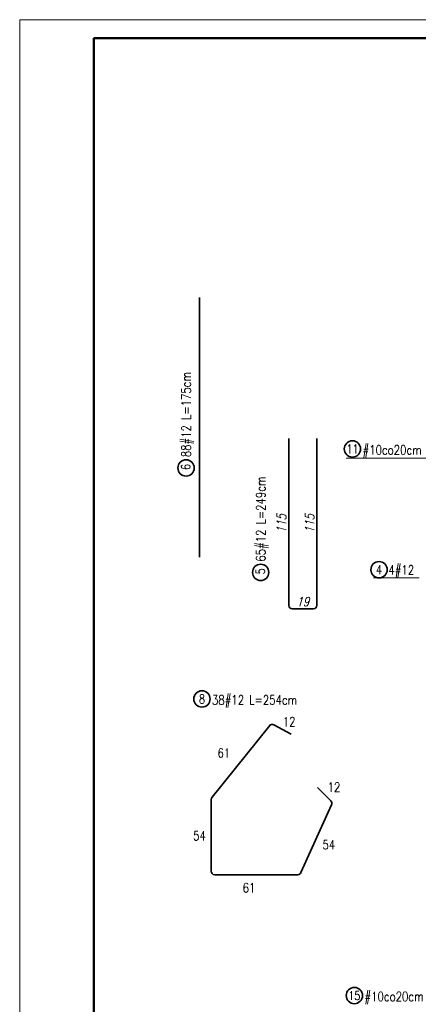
# Model space of a CAD drawing. Header units: millimetres. Extents: x 0 to 1557, y 0 to 1667.
# Tile 4 of 11: x 0 to 269, y 861 to 1525. Entities that reach past the tile are written whole.
import ezdxf
from ezdxf.enums import TextEntityAlignment as Align

# ---------------------------------------------------------------- set-up
doc = ezdxf.new("R2010")
doc.units = ezdxf.units.MM
for name, color, linetype, lineweight in [('.0.25', 1, 'Continuous', 25), ('.0.35', 2, 'Continuous', 35), ('.0.5', 3, 'Continuous', 50), ('.0wymiar', 7, 'Continuous', 9), ('.tekst', 1, 'Continuous', 20)]:
    doc.layers.add(name, color=color, linetype=linetype, lineweight=lineweight)
doc.styles.add('simplex 0.8', font='simplex.shx', dxfattribs={"width": 0.8})
doc.styles.add('simplex 0.8 kursywa', font='simplex.shx', dxfattribs={"width": 0.8, "oblique": 15})
doc.dimstyles.new('1-25 wym.', dxfattribs={"dimscale": 2.5, "dimtxt": 2.5, "dimasz": 1.8, "dimexe": 1.5, "dimexo": 0.5, "dimgap": 0.7, "dimtad": 1, "dimdec": 0, "dimrnd": 0.01, "dimzin": 0, "dimdsep": 46, "dimtxsty": 'simplex 0.8 kursywa', "dimblk": 'OBLIQUE', "dimcen": 0.09, "dimse1": 1, "dimse2": 1, "dimsd1": 1, "dimsd2": 1, "dimclrd": 256, "dimclre": 256, "dimclrt": 256, "dimadec": 0, "dimazin": 0, "dimtfac": 1, "dimtdec": 0, "dimtix": 1, "dimtmove": 0, "dimatfit": 3, "dimfxl": 5, "dimfxlon": 1, "dimtolj": 1, "dimtzin": 0, "dimarcsym": 0})

# ---------------------------------------------------------------- blocks, each defined once
blk = doc.blocks.new('*D79')
at = {"layer": 'Defpoints', "color": 0, "transparency": 16777216}
for p in [(181.35, 1242.7), (181.35, 1127.7), (190.85, 1127.7)]:
    blk.add_point(p, dxfattribs=at)
at = {"transparency": 16777216, "insert": (176.47, 1185.2), "char_height": 6.25, "attachment_point": 5, "rotation": 90, "style": 'simplex 0.8 kursywa'}
blk.add_mtext('\\A1;115', dxfattribs=at)
blk = doc.blocks.new('_Oblique')
at = {"color": 0, "linetype": 'ByBlock', "lineweight": -2}
blk.add_line((-0.5, -0.5), (0.5, 0.5), dxfattribs=at)
blk = doc.blocks.new('*D80')
at = {"layer": 'Defpoints', "color": 0, "transparency": 16777216}
for p in [(200.35, 1242.7), (190.85, 1127.7), (200.35, 1127.7)]:
    blk.add_point(p, dxfattribs=at)
at = {"transparency": 16777216, "insert": (195.47, 1185.2), "char_height": 6.25, "attachment_point": 5, "rotation": 90, "style": 'simplex 0.8 kursywa'}
blk.add_mtext('\\A1;115', dxfattribs=at)
blk = doc.blocks.new('*D81')
at = {"layer": 'Defpoints', "color": 0, "transparency": 16777216}
for p in [(181.35, 1141.04), (200.35, 1141.04), (200.35, 1127.7)]:
    blk.add_point(p, dxfattribs=at)
at = {"transparency": 16777216, "insert": (190.85, 1132.58), "char_height": 6.25, "attachment_point": 5, "style": 'simplex 0.8 kursywa'}
blk.add_mtext('\\A1;19', dxfattribs=at)

msp = doc.modelspace()

# ---------------------------------------------------------------- linework, layer by layer
at = {"layer": '.0.35', "color": 2, "linetype": 'Continuous'}
msp.add_line((121.28, 1162.55), (121.28, 1337.77), dxfattribs=at)
at = {"layer": '.0.35', "color": 1, "linetype": 'Continuous'}
for p, q in [((129.74, 1000.82), (168.49, 1049.04)), ((171.3, 1049.45), (182.98, 1043.22)), ((209.74, 998.25), (200.62, 1007.38)), ((129.03, 950.89), (129.03, 999.11)), ((210.23, 995.57), (189.58, 949.9)), ((187.39, 948.49), (131.43, 948.49))]:
    msp.add_line(p, q, dxfattribs=at)
at = {"layer": '.0.35', "color": 4, "linetype": 'Continuous'}
msp.add_lwpolyline([(200.35, 1242.7), (200.35, 1130.1, -0.414214), (197.95, 1127.7), (183.75, 1127.7, -0.414214), (181.35, 1130.1), (181.35, 1242.7)], format="xyb", dxfattribs=at)
at = {"layer": '.0.35'}
for centre in [(224.3, 1235.57), (112.12, 1222.74), (162.42, 1152.31), (242.24, 1154.12), (122.83, 1066.97), (225.59, 867.01)]:
    msp.add_circle(centre, 5.5, dxfattribs=at)
at = {"layer": '.0.35', "color": 1, "linetype": 'Continuous'}
for centre, start, end in [((170.17, 1047.33), 61.92245, 134.68721), ((131.43, 999.11), 134.68721, 180), ((208.05, 996.55), 335.6657, 45), ((131.43, 950.89), 180, 270), ((187.39, 950.89), 270, 335.6657)]:
    msp.add_arc(centre, 2.4, start, end, dxfattribs=at)
at = {"layer": '.0.5'}
msp.add_lwpolyline([(1512.5, 12.5), (50, 12.5), (50, 1512.5), (1512.5, 1512.5), (1512.5, 12.5)], dxfattribs=at)
at = {"layer": '.0wymiar'}
msp.add_lwpolyline([(0, 1525), (1525, 1525), (1525, 0), (0, 0)], close=True, dxfattribs=at)
at = {"layer": '.tekst'}
for p, q in [((220.08, 1229.26), (276.03, 1229.26)), ((238.4, 1148.6), (269.21, 1148.6))]:
    msp.add_line(p, q, dxfattribs=at)

# ---------------------------------------------------------------- texts
at = {"layer": '.0.25', "color": 7, "char_height": 6, "width": 346.8074, "attachment_point": 5, "style": 'simplex 0.8'}
for s, insert in [('11', (224.3, 1235.57)), ('4', (242.24, 1154.12)), ('8', (122.83, 1066.97)), ('15', (225.59, 867.01))]:
    msp.add_mtext(s, dxfattribs=dict(at, insert=insert))
at = {"layer": '.0.25', "color": 7, "char_height": 6, "width": 19.1698, "attachment_point": 1, "rotation": 90, "style": 'simplex 0.8'}
for s, insert in [('6', (108.93, 1221.4)), ('5', (159.24, 1150.97))]:
    msp.add_mtext(s, dxfattribs=dict(at, insert=insert))
at = {"layer": '.tekst', "style": 'simplex 0.8', "width": 0.8}
for s, p in [('#10co20cm ', (231.1, 1234.93)), ('4#12', (248.55, 1153.97)), ('38#12 L=254cm ', (129.63, 1066.33)), ('#10co20cm ', (232.39, 866.37))]:
    msp.add_text(s, height=6.25, dxfattribs=at).set_placement(p, align=Align.MIDDLE_LEFT)
at = {"layer": '.tekst', "char_height": 6.25, "width": 346.8074, "attachment_point": 1, "rotation": 90, "style": 'simplex 0.8'}
for s, insert in [('88#12 L=175cm', (109.07, 1229.98)), ('65#12 L=249cm', (159.37, 1159.56))]:
    msp.add_mtext(s, dxfattribs=dict(at, insert=insert))
at = {"layer": '.tekst', "color": 7, "char_height": 6.25, "width": 346.8074, "attachment_point": 1, "style": 'simplex 0.8'}
for s, insert in [('12', (177.34, 1054.77)), ('61', (133.31, 1033.68)), ('12', (207.52, 1010.68)), ('54', (116.89, 977.91)), ('54', (204.08, 971.85)), ('61', (150.3, 942.79))]:
    msp.add_mtext(s, dxfattribs=dict(at, insert=insert))

# ---------------------------------------------------------------- dimensions: what is measured, and where the dimension line sits
for base, p1, picture, middle in [((181.35, 1127.7), (181.35, 1242.7), '*D79', (176.47, 1185.2)), ((200.35, 1127.7), (200.35, 1242.7), '*D80', (195.47, 1185.2))]:
    dim = msp.add_linear_dim(base=base, p1=p1, p2=(190.85, 1127.7), angle=90, dimstyle='1-25 wym.')
    dim.commit()
    dim.dimension.update_dxf_attribs({"geometry": picture, "text_midpoint": middle})
dim = msp.add_linear_dim(base=(200.35, 1127.7), p1=(181.35, 1141.04), p2=(200.35, 1141.04), dimstyle='1-25 wym.')
dim.commit()
dim.dimension.update_dxf_attribs({"geometry": '*D81', "text_midpoint": (190.85, 1132.58)})

doc.saveas('drawing.dxf')
